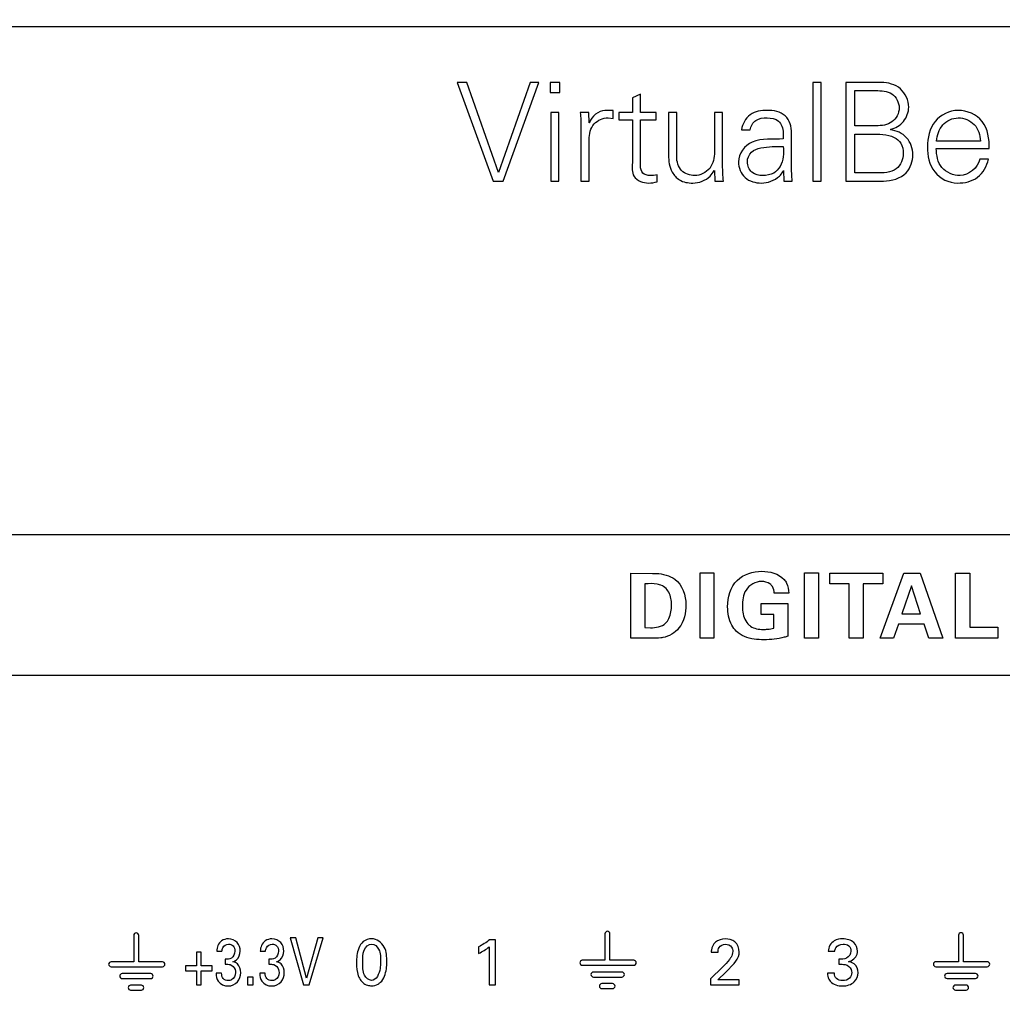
# Model space of a CAD drawing. Header units: inches. Extents: x 0 to 34, y 0 to 22.
# Tile 14 of 124: x 7.166 to 8.028, y 5.553 to 6.416. Entities that reach past the tile are written whole.
import ezdxf

# ---------------------------------------------------------------- set-up
doc = ezdxf.new("R2010")
doc.units = ezdxf.units.IN
doc.header["$LTSCALE"] = 1.87
doc.header["$MEASUREMENT"] = 0
doc.layers.get('0').update_dxf_attribs({"linetype": 'CONTINUOUS'})
doc.layers.add('DIMENSIONS', color=7, linetype='CONTINUOUS')
doc.styles.get("Standard").update_dxf_attribs({"font": 'txt', "width": 0.8})
doc.dimstyles.new('DIMSTYLE_2', dxfattribs={"dimtxt": 0.125, "dimasz": 0.18, "dimexe": 0.125, "dimexo": 0.0625, "dimgap": 0.09, "dimtad": 0, "dimtih": 1, "dimtoh": 1, "dimdec": 3, "dimlfac": 1.333333, "dimzin": 4, "dimdsep": 46, "dimtxsty": 'STANDARD', "dimblk": '_FILLED', "dimblk1": '_FILLED', "dimblk2": '_FILLED', "dimcen": 0.09, "dimadec": 0, "dimazin": 0, "dimtp": 0.001, "dimtm": 0.001, "dimtfac": 1, "dimtdec": 3, "dimtofl": 0, "dimtmove": 0, "dimatfit": 3, "dimldrblk": '_FILLED', "dimfxl": 1, "dimtolj": 1, "dimtzin": 4, "dimarcsym": 0})

# ---------------------------------------------------------------- blocks, each defined once
blk = doc.blocks.new('*D20')
at = {"layer": 'DIMENSIONS', "color": 2, "linetype": 'CONTINUOUS'}
blk.add_line((8.85499, 6.40996), (5.68896, 6.40996), dxfattribs=at)
at = {"layer": 'DIMENSIONS', "color": 2, "linetype": 'CONTINUOUS', "insert": (5.62646, 6.47246), "char_height": 0.125, "width": 1.325, "attachment_point": 3, "line_spacing_factor": 0.9}
blk.add_mtext('1.944{\\Ftxt.shx;\\W1.000000;\\H0.125000; }[49.39]', dxfattribs=at)
blk = doc.blocks.new('_FILLED')
at = {"color": 0, "linetype": 'BYBLOCK'}
blk.add_solid([(0, 0), (-1, 0.1736), (-1, -0.1736)], dxfattribs=at)

msp = doc.modelspace()

# ---------------------------------------------------------------- linework, layer by layer
at = {"color": 7, "linetype": 'CONTINUOUS'}
for p, q in [((7.54984, 6.36131), (7.58148, 6.27478)), ((7.55835, 6.36131), (7.54984, 6.36131)), ((7.58627, 6.28227), (7.55835, 6.36131)), ((7.61384, 6.36131), (7.58627, 6.28227)), ((7.59035, 6.27478), (7.62163, 6.36131)), ((7.62163, 6.36131), (7.61384, 6.36131)), ((7.63142, 6.36131), (7.63142, 6.35232)), ((7.63981, 6.36131), (7.63142, 6.36131)), ((7.63981, 6.35232), (7.63981, 6.36131)), ((7.86189, 6.36131), (7.86189, 6.27478)), ((7.86909, 6.36131), (7.86189, 6.36131)), ((7.86909, 6.27478), (7.86909, 6.36131)), ((7.89076, 6.36131), (7.89076, 6.27478)), ((7.9218, 6.36119), (7.89076, 6.36131)), ((7.63142, 6.35232), (7.63981, 6.35232)), ((7.71072, 6.35089), (7.70353, 6.34777)), ((7.70353, 6.34777), (7.70353, 6.33494)), ((7.71072, 6.33494), (7.71072, 6.35089)), ((7.89856, 6.3232), (7.89856, 6.35412)), ((7.89856, 6.35412), (7.91701, 6.35412)), ((7.63202, 6.33494), (7.63202, 6.27478)), ((7.63921, 6.33494), (7.63202, 6.33494)), ((7.63921, 6.27478), (7.63921, 6.33494)), ((7.66532, 6.33494), (7.65789, 6.33494)), ((7.66572, 6.32578), (7.66532, 6.33494)), ((7.68665, 6.33662), (7.67946, 6.33675)), ((7.68222, 6.33015), (7.68665, 6.32967)), ((7.68665, 6.32967), (7.68665, 6.33662)), ((7.69155, 6.33494), (7.69155, 6.32835)), ((7.70353, 6.33494), (7.69155, 6.33494)), ((7.72438, 6.33494), (7.71072, 6.33494)), ((7.72438, 6.32835), (7.72438, 6.33494)), ((7.73528, 6.33494), (7.73528, 6.29732)), ((7.74246, 6.33494), (7.73528, 6.33494)), ((7.74246, 6.29612), (7.74246, 6.33494)), ((7.77554, 6.33494), (7.77554, 6.30031)), ((7.78273, 6.33494), (7.77554, 6.33494)), ((7.78273, 6.28833), (7.78273, 6.33494)), ((7.69155, 6.32835), (7.70353, 6.32835)), ((7.70353, 6.32835), (7.70353, 6.29084)), ((7.71072, 6.28809), (7.71072, 6.32835)), ((7.71072, 6.32835), (7.72438, 6.32835)), ((7.91738, 6.3232), (7.89856, 6.3232)), ((7.65849, 6.32141), (7.65849, 6.27478)), ((7.79924, 6.31973), (7.80691, 6.31973)), ((7.83591, 6.31721), (7.83591, 6.3117)), ((7.84311, 6.28833), (7.84311, 6.31685)), ((7.89856, 6.28198), (7.89856, 6.31601)), ((7.89856, 6.31601), (7.91294, 6.31601)), ((7.66568, 6.27478), (7.66568, 6.31098)), ((8.00878, 6.30978), (7.9703, 6.30978)), ((7.97007, 6.30319), (8.01657, 6.30319)), ((8.01585, 6.29396), (8.0083, 6.29396)), ((7.72523, 6.27407), (7.72523, 6.2803)), ((7.77548, 6.28405), (7.7759, 6.27478)), ((7.83544, 6.28282), (7.83598, 6.28395)), ((7.83598, 6.28395), (7.83628, 6.27478)), ((7.91761, 6.28198), (7.89856, 6.28198)), ((7.58148, 6.27478), (7.59035, 6.27478)), ((7.63202, 6.27478), (7.63921, 6.27478)), ((7.65849, 6.27478), (7.66568, 6.27478)), ((7.7759, 6.27478), (7.78333, 6.27478)), ((7.83628, 6.27478), (7.84371, 6.27478)), ((7.86189, 6.27478), (7.86909, 6.27478)), ((7.89076, 6.27478), (7.92372, 6.27478)), ((13.52164, 5.96432), (6.88582, 5.96432)), ((7.70216, 5.87369), (7.70216, 5.93076)), ((7.70216, 5.93076), (7.72107, 5.93067)), ((7.76287, 5.87369), (7.76287, 5.93107)), ((7.76287, 5.93107), (7.77514, 5.93107)), ((7.77514, 5.93107), (7.77514, 5.87369)), ((7.85439, 5.87369), (7.85439, 5.93107)), ((7.85439, 5.93107), (7.86666, 5.93107)), ((7.86666, 5.93107), (7.86666, 5.87369)), ((7.87672, 5.92142), (7.87672, 5.93092)), ((7.87672, 5.93092), (7.9231, 5.93092)), ((7.92081, 5.87369), (7.94147, 5.93092)), ((7.9231, 5.93092), (7.9231, 5.92142)), ((7.94147, 5.93092), (7.95604, 5.93092)), ((7.95604, 5.93092), (7.97591, 5.87369)), ((7.987, 5.87369), (7.987, 5.93084)), ((7.987, 5.93084), (7.9995, 5.93084)), ((7.9995, 5.93084), (7.9995, 5.88342)), ((7.71458, 5.9215), (7.71458, 5.88311)), ((7.89373, 5.92142), (7.87672, 5.92142)), ((7.89373, 5.87369), (7.89373, 5.92142)), ((7.90608, 5.92142), (7.90608, 5.87369)), ((7.9231, 5.92142), (7.90608, 5.92142)), ((7.94844, 5.91968), (7.93997, 5.89529)), ((7.95636, 5.89529), (7.94844, 5.91968)), ((7.84069, 5.91334), (7.82795, 5.91334)), ((7.81655, 5.89466), (7.81655, 5.90416)), ((7.81655, 5.90416), (7.8399, 5.90416)), ((7.8399, 5.90416), (7.8399, 5.87559)), ((7.82763, 5.89466), (7.81655, 5.89466)), ((7.82763, 5.88263), (7.82763, 5.89466)), ((7.93997, 5.89529), (7.95636, 5.89529)), ((7.71458, 5.88311), (7.71941, 5.88294)), ((7.93681, 5.88604), (7.93253, 5.87369)), ((7.95944, 5.88604), (7.93681, 5.88604)), ((7.96356, 5.87369), (7.95944, 5.88604)), ((7.9995, 5.88342), (8.02404, 5.88342)), ((8.02404, 5.88342), (8.02404, 5.87369)), ((7.71997, 5.87369), (7.70216, 5.87369)), ((7.77514, 5.87369), (7.76287, 5.87369)), ((7.86666, 5.87369), (7.85439, 5.87369)), ((7.90608, 5.87369), (7.89373, 5.87369)), ((7.93253, 5.87369), (7.92081, 5.87369)), ((7.97591, 5.87369), (7.96356, 5.87369)), ((8.02404, 5.87369), (7.987, 5.87369)), ((6.88582, 5.84141), (13.52164, 5.84141)), ((7.67951, 5.61458), (7.67951, 5.59134)), ((7.68389, 5.59134), (7.68389, 5.61458)), ((7.98955, 5.6133), (7.98955, 5.59005)), ((7.99392, 5.59005), (7.99392, 5.6133)), ((7.26626, 5.61323), (7.26626, 5.58998)), ((7.27064, 5.58998), (7.27064, 5.61323)), ((7.40343, 5.61106), (7.4152, 5.56974)), ((7.40851, 5.61106), (7.40343, 5.61106)), ((7.41789, 5.57575), (7.40851, 5.61106)), ((7.42778, 5.61106), (7.41789, 5.57575)), ((7.42022, 5.56974), (7.43241, 5.61106)), ((7.43241, 5.61106), (7.42778, 5.61106)), ((7.58344, 5.60934), (7.57836, 5.60934)), ((7.58344, 5.56974), (7.58344, 5.60934)), ((7.32147, 5.59852), (7.32147, 5.58634)), ((7.32531, 5.59852), (7.32147, 5.59852)), ((7.32531, 5.58634), (7.32531, 5.59852)), ((7.33903, 5.59927), (7.34366, 5.59927)), ((7.37726, 5.59927), (7.38188, 5.59927)), ((7.56874, 5.6031), (7.56874, 5.59738)), ((7.57795, 5.6031), (7.57795, 5.56974)), ((7.77275, 5.59852), (7.77876, 5.59852)), ((7.87529, 5.59927), (7.88107, 5.59927)), ((7.26626, 5.58998), (7.2464, 5.58998)), ((7.29152, 5.58998), (7.27064, 5.58998)), ((7.34653, 5.5924), (7.34653, 5.58777)), ((7.38476, 5.5924), (7.38476, 5.58777)), ((7.67951, 5.59134), (7.65964, 5.59134)), ((7.70477, 5.59134), (7.68389, 5.59134)), ((7.78546, 5.58084), (7.79278, 5.58863)), ((7.88467, 5.5924), (7.88467, 5.58777)), ((7.98955, 5.59005), (7.96968, 5.59005)), ((8.01481, 5.59005), (7.99392, 5.59005)), ((7.2464, 5.58561), (7.29152, 5.58561)), ((7.28119, 5.57965), (7.25618, 5.57965)), ((7.31172, 5.58634), (7.31172, 5.58193)), ((7.32147, 5.58634), (7.31172, 5.58634)), ((7.31172, 5.58193), (7.32147, 5.58193)), ((7.32147, 5.58193), (7.32147, 5.56974)), ((7.33506, 5.58634), (7.32531, 5.58634)), ((7.32531, 5.56974), (7.32531, 5.58193)), ((7.32531, 5.58193), (7.33506, 5.58193)), ((7.33506, 5.58193), (7.33506, 5.58634)), ((7.34338, 5.57993), (7.33853, 5.57993)), ((7.38161, 5.57993), (7.37676, 5.57993)), ((7.65964, 5.58696), (7.70477, 5.58696)), ((7.69444, 5.581), (7.66943, 5.581)), ((7.78254, 5.58513), (7.77218, 5.57495)), ((7.77854, 5.57426), (7.78546, 5.58084)), ((7.88072, 5.57993), (7.87466, 5.57993)), ((7.96968, 5.58568), (8.01481, 5.58568)), ((8.00447, 5.57971), (7.97947, 5.57971)), ((7.25618, 5.57527), (7.28119, 5.57527)), ((7.36598, 5.57661), (7.36598, 5.56974)), ((7.37106, 5.57661), (7.36598, 5.57661)), ((7.37106, 5.56974), (7.37106, 5.57661)), ((7.66943, 5.57663), (7.69444, 5.57663)), ((7.68624, 5.57083), (7.67682, 5.57083)), ((7.77218, 5.57495), (7.77218, 5.56974)), ((7.79736, 5.57426), (7.77854, 5.57426)), ((7.79736, 5.56974), (7.79736, 5.57426)), ((7.97947, 5.57533), (8.00447, 5.57533)), ((7.27299, 5.56947), (7.26357, 5.56947)), ((7.26357, 5.5651), (7.27299, 5.5651)), ((7.32147, 5.56974), (7.32531, 5.56974)), ((7.36598, 5.56974), (7.37106, 5.56974)), ((7.4152, 5.56974), (7.42022, 5.56974)), ((7.57795, 5.56974), (7.58344, 5.56974)), ((7.67682, 5.56645), (7.68624, 5.56645)), ((7.77218, 5.56974), (7.79736, 5.56974)), ((7.99627, 5.56955), (7.98686, 5.56955)), ((7.98686, 5.56517), (7.99627, 5.56517))]:
    msp.add_line(p, q, dxfattribs=at)
for points, knots in [([(7.94589, 6.33962), (7.94589, 6.34546), (7.94038, 6.35793), (7.92772, 6.36119), (7.9218, 6.36119)], [0, 0, 0, 0, 0.496514, 1, 1, 1, 1]), ([(7.91701, 6.35412), (7.9218, 6.35406), (7.93222, 6.35377), (7.93751, 6.34352), (7.93751, 6.3389)], [0, 0, 0, 0, 0.509037, 1, 1, 1, 1]), ([(7.93751, 6.3389), (7.93751, 6.33431), (7.93234, 6.32435), (7.92213, 6.3232), (7.91738, 6.3232)], [0, 0, 0, 0, 0.491354, 1, 1, 1, 1]), ([(7.92952, 6.32001), (7.92962, 6.32004), (7.93408, 6.32106), (7.94251, 6.32598), (7.94589, 6.33516), (7.94589, 6.33962)], [0, 0, 0, 0, 0.012064, 0.506572, 1, 1, 1, 1]), ([(7.66568, 6.31098), (7.66578, 6.31583), (7.66772, 6.3261), (7.67779, 6.33015), (7.68222, 6.33015)], [0, 0, 0, 0, 0.523367, 1, 1, 1, 1]), ([(7.67946, 6.33675), (7.67372, 6.33652), (7.66772, 6.3314), (7.66585, 6.32586), (7.66581, 6.32576)], [0, 0, 0, 0, 0.980555, 1, 1, 1, 1]), ([(7.82177, 6.33675), (7.81664, 6.33675), (7.80555, 6.33507), (7.79997, 6.32474), (7.79924, 6.31973)], [0, 0, 0, 0, 0.503438, 1, 1, 1, 1]), ([(7.80691, 6.31973), (7.80729, 6.32291), (7.81109, 6.32963), (7.81829, 6.33015), (7.82165, 6.33015)], [0, 0, 0, 0, 0.488318, 1, 1, 1, 1]), ([(7.82165, 6.33015), (7.82513, 6.33015), (7.8333, 6.32898), (7.83565, 6.32086), (7.83591, 6.31721)], [0, 0, 0, 0, 0.487013, 1, 1, 1, 1]), ([(7.84311, 6.31685), (7.8432, 6.32222), (7.83965, 6.3346), (7.82726, 6.33675), (7.82177, 6.33675)], [0, 0, 0, 0, 0.494772, 1, 1, 1, 1]), ([(7.98912, 6.33675), (7.98166, 6.33675), (7.96576, 6.32883), (7.96228, 6.31255), (7.96228, 6.30486)], [0, 0, 0, 0, 0.492662, 1, 1, 1, 1]), ([(7.9703, 6.30978), (7.97076, 6.31481), (7.97382, 6.32523), (7.98428, 6.33015), (7.98924, 6.33015)], [0, 0, 0, 0, 0.504441, 1, 1, 1, 1]), ([(8.01657, 6.30319), (8.01657, 6.31139), (8.01456, 6.32933), (7.99692, 6.33675), (7.98912, 6.33675)], [0, 0, 0, 0, 0.51286, 1, 1, 1, 1]), ([(7.98924, 6.33015), (7.99434, 6.33015), (8.00548, 6.32599), (8.00841, 6.31494), (8.00878, 6.30978)], [0, 0, 0, 0, 0.496122, 1, 1, 1, 1]), ([(7.91294, 6.31601), (7.91974, 6.31601), (7.92982, 6.31631), (7.94015, 6.30807), (7.9411, 6.30204), (7.9411, 6.29899)], [0, 0, 0, 0, 0.546552, 0.755636, 1, 1, 1, 1]), ([(7.94949, 6.29792), (7.94949, 6.30319), (7.94583, 6.31451), (7.93495, 6.31904), (7.92963, 6.31988), (7.92952, 6.3199)], [0, 0, 0, 0, 0.494216, 0.990108, 1, 1, 1, 1]), ([(7.8044, 6.29156), (7.8044, 6.29461), (7.80704, 6.30116), (7.81983, 6.3054), (7.82938, 6.30488), (7.83591, 6.3051)], [0, 0, 0, 0, 0.240079, 0.484282, 1, 1, 1, 1]), ([(7.83591, 6.3051), (7.83625, 6.29921), (7.83595, 6.28986), (7.82749, 6.28062), (7.8212, 6.27958), (7.81794, 6.27958)], [0, 0, 0, 0, 0.497614, 0.724897, 1, 1, 1, 1]), ([(7.96228, 6.30486), (7.96228, 6.29719), (7.96533, 6.28089), (7.98125, 6.27299), (7.98864, 6.27299)], [0, 0, 0, 0, 0.509064, 1, 1, 1, 1]), ([(7.73528, 6.29732), (7.73528, 6.29228), (7.73647, 6.28374), (7.74504, 6.27432), (7.75251, 6.27299), (7.75649, 6.27299)], [0, 0, 0, 0, 0.416184, 0.671279, 1, 1, 1, 1]), ([(7.75829, 6.27958), (7.75416, 6.27958), (7.74483, 6.28241), (7.74246, 6.29182), (7.74246, 6.29612)], [0, 0, 0, 0, 0.490161, 1, 1, 1, 1]), ([(7.77554, 6.30031), (7.77554, 6.29531), (7.77359, 6.28461), (7.76313, 6.27958), (7.75829, 6.27958)], [0, 0, 0, 0, 0.508206, 1, 1, 1, 1]), ([(7.9411, 6.29899), (7.9411, 6.29402), (7.93611, 6.2818), (7.92349, 6.28188), (7.91761, 6.28198)], [0, 0, 0, 0, 0.458095, 1, 1, 1, 1]), ([(7.92372, 6.27478), (7.9308, 6.27478), (7.94511, 6.27855), (7.94949, 6.29229), (7.94949, 6.29792)], [0, 0, 0, 0, 0.557195, 1, 1, 1, 1]), ([(7.99092, 6.27958), (7.98514, 6.27958), (7.97245, 6.28466), (7.97017, 6.29741), (7.97007, 6.30319)], [0, 0, 0, 0, 0.499921, 1, 1, 1, 1]), ([(7.70353, 6.29084), (7.70353, 6.28682), (7.7024, 6.27669), (7.71319, 6.27299), (7.71791, 6.27299)], [0, 0, 0, 0, 0.460032, 1, 1, 1, 1]), ([(7.71899, 6.27958), (7.71678, 6.27958), (7.71175, 6.28081), (7.71067, 6.28587), (7.71072, 6.28809)], [0, 0, 0, 0, 0.499426, 1, 1, 1, 1]), ([(7.79661, 6.29156), (7.79661, 6.2866), (7.80082, 6.27589), (7.81162, 6.27299), (7.81663, 6.27299)], [0, 0, 0, 0, 0.497876, 1, 1, 1, 1]), ([(7.81794, 6.27958), (7.81462, 6.27958), (7.80737, 6.28109), (7.8044, 6.28826), (7.8044, 6.29156)], [0, 0, 0, 0, 0.501103, 1, 1, 1, 1]), ([(7.98864, 6.27299), (7.99477, 6.27299), (8.00813, 6.27575), (8.0143, 6.28798), (8.01585, 6.29396)], [0, 0, 0, 0, 0.497702, 1, 1, 1, 1]), ([(7.75649, 6.27299), (7.76194, 6.27299), (7.76993, 6.27599), (7.77435, 6.2822), (7.77537, 6.28402), (7.7754, 6.28409)], [0, 0, 0, 0, 0.723256, 0.990112, 1, 1, 1, 1]), ([(7.81663, 6.27299), (7.82231, 6.27299), (7.82995, 6.27584), (7.83471, 6.28144), (7.83544, 6.28282)], [0, 0, 0, 0, 0.784989, 1, 1, 1, 1]), ([(7.72107, 5.93067), (7.72222, 5.93067), (7.72901, 5.93053), (7.73621, 5.9289), (7.74078, 5.92554)], [0, 0, 0, 0, 0.168538, 1, 1, 1, 1]), ([(7.78711, 5.90139), (7.78711, 5.90961), (7.7921, 5.9272), (7.80946, 5.93249), (7.81711, 5.93249)], [0, 0, 0, 0, 0.51827, 1, 1, 1, 1]), ([(7.83657, 5.92529), (7.83744, 5.9243), (7.83994, 5.92075), (7.84062, 5.9163), (7.84069, 5.91334)], [0, 0, 0, 0, 0.308226, 1, 1, 1, 1]), ([(7.7274, 5.9207), (7.72672, 5.9209), (7.72251, 5.92182), (7.71816, 5.92166), (7.71458, 5.9215)], [0, 0, 0, 0, 0.16561, 1, 1, 1, 1]), ([(7.73785, 5.90306), (7.73785, 5.90682), (7.73699, 5.91442), (7.73076, 5.91977), (7.7274, 5.9207)], [0, 0, 0, 0, 0.519515, 1, 1, 1, 1]), ([(7.81679, 5.92355), (7.8116, 5.92355), (7.80097, 5.91742), (7.80009, 5.90662), (7.80009, 5.90178)], [0, 0, 0, 0, 0.517182, 1, 1, 1, 1]), ([(7.82636, 5.91912), (7.82581, 5.92), (7.82328, 5.92274), (7.81937, 5.92355), (7.81679, 5.92355)], [0, 0, 0, 0, 0.287245, 1, 1, 1, 1]), ([(7.75052, 5.90306), (7.75052, 5.89602), (7.74766, 5.88247), (7.73568, 5.87531), (7.73025, 5.87432)], [0, 0, 0, 0, 0.560378, 1, 1, 1, 1]), ([(7.7327, 5.8869), (7.73389, 5.88809), (7.73707, 5.89304), (7.73785, 5.89899), (7.73785, 5.90306)], [0, 0, 0, 0, 0.292673, 1, 1, 1, 1]), ([(7.79471, 5.88001), (7.79317, 5.88151), (7.78848, 5.88778), (7.78711, 5.89583), (7.78711, 5.90139)], [0, 0, 0, 0, 0.278948, 1, 1, 1, 1]), ([(7.80009, 5.90178), (7.80009, 5.90065), (7.8003, 5.89529), (7.80193, 5.88956), (7.80484, 5.88643)], [0, 0, 0, 0, 0.209982, 1, 1, 1, 1]), ([(7.80484, 5.88643), (7.80554, 5.88565), (7.80917, 5.88231), (7.81447, 5.88152), (7.81829, 5.88152)], [0, 0, 0, 0, 0.215597, 1, 1, 1, 1]), ([(7.81829, 5.88152), (7.81955, 5.88152), (7.8227, 5.88157), (7.82582, 5.8821), (7.82763, 5.88263)], [0, 0, 0, 0, 0.40019, 1, 1, 1, 1]), ([(7.73025, 5.87432), (7.72969, 5.87421), (7.72629, 5.87368), (7.72283, 5.87369), (7.71997, 5.87369)], [0, 0, 0, 0, 0.166437, 1, 1, 1, 1]), ([(7.81901, 5.87242), (7.81611, 5.87242), (7.80757, 5.87278), (7.79878, 5.87601), (7.79471, 5.88001)], [0, 0, 0, 0, 0.33655, 1, 1, 1, 1]), ([(7.8399, 5.87559), (7.83886, 5.87524), (7.83214, 5.87304), (7.82497, 5.87242), (7.81901, 5.87242)], [0, 0, 0, 0, 0.156133, 1, 1, 1, 1]), ([(7.34928, 5.61008), (7.34721, 5.61008), (7.34144, 5.60876), (7.33912, 5.60262), (7.33903, 5.59927)], [0, 0, 0, 0, 0.382368, 1, 1, 1, 1]), ([(7.34366, 5.59927), (7.34374, 5.60031), (7.34421, 5.60338), (7.34744, 5.6055), (7.34942, 5.6055)], [0, 0, 0, 0, 0.345509, 1, 1, 1, 1]), ([(7.35964, 5.59938), (7.35964, 5.602), (7.35797, 5.60784), (7.35209, 5.61008), (7.34928, 5.61008)], [0, 0, 0, 0, 0.481843, 1, 1, 1, 1]), ([(7.34942, 5.6055), (7.35083, 5.6055), (7.35426, 5.6045), (7.35501, 5.60095), (7.35501, 5.59927)], [0, 0, 0, 0, 0.45551, 1, 1, 1, 1]), ([(7.38751, 5.61008), (7.38543, 5.61008), (7.37966, 5.60876), (7.37735, 5.60262), (7.37726, 5.59927)], [0, 0, 0, 0, 0.3824, 1, 1, 1, 1]), ([(7.38188, 5.59927), (7.38197, 5.60031), (7.38244, 5.60338), (7.38567, 5.6055), (7.38765, 5.6055)], [0, 0, 0, 0, 0.34553, 1, 1, 1, 1]), ([(7.39786, 5.59938), (7.39786, 5.602), (7.3962, 5.60784), (7.39032, 5.61008), (7.38751, 5.61008)], [0, 0, 0, 0, 0.481867, 1, 1, 1, 1]), ([(7.38765, 5.6055), (7.38906, 5.6055), (7.39249, 5.6045), (7.39324, 5.60095), (7.39324, 5.59927)], [0, 0, 0, 0, 0.45551, 1, 1, 1, 1]), ([(7.47491, 5.61014), (7.47232, 5.61014), (7.46705, 5.60855), (7.46214, 5.60016), (7.46163, 5.59338), (7.46163, 5.58909)], [0, 0, 0, 0, 0.280667, 0.535812, 1, 1, 1, 1]), ([(7.46712, 5.58937), (7.46712, 5.59298), (7.4666, 5.59946), (7.47213, 5.60556), (7.47496, 5.60556)], [0, 0, 0, 0, 0.560801, 1, 1, 1, 1]), ([(7.48818, 5.59), (7.48818, 5.59435), (7.48815, 5.6036), (7.47933, 5.61014), (7.47491, 5.61014)], [0, 0, 0, 0, 0.496037, 1, 1, 1, 1]), ([(7.47496, 5.60556), (7.47748, 5.60556), (7.48331, 5.6001), (7.48263, 5.59339), (7.48263, 5.58948)], [0, 0, 0, 0, 0.392237, 1, 1, 1, 1]), ([(7.77641, 5.60722), (7.77445, 5.60552), (7.7729, 5.60228), (7.77277, 5.59911), (7.77275, 5.59852)], [0, 0, 0, 0, 0.815401, 1, 1, 1, 1]), ([(7.77876, 5.59852), (7.77876, 5.59989), (7.77913, 5.60364), (7.78313, 5.60545), (7.78523, 5.60545)], [0, 0, 0, 0, 0.393721, 1, 1, 1, 1]), ([(7.79725, 5.59852), (7.79725, 5.60177), (7.79469, 5.60861), (7.78793, 5.61008), (7.785, 5.61008)], [0, 0, 0, 0, 0.525776, 1, 1, 1, 1]), ([(7.78523, 5.60545), (7.78719, 5.60545), (7.79095, 5.60392), (7.79158, 5.60035), (7.79158, 5.59898)], [0, 0, 0, 0, 0.588334, 1, 1, 1, 1]), ([(7.88811, 5.61008), (7.88555, 5.61008), (7.87914, 5.60922), (7.87541, 5.60278), (7.87529, 5.59927)], [0, 0, 0, 0, 0.421355, 1, 1, 1, 1]), ([(7.88107, 5.59927), (7.88118, 5.60032), (7.882, 5.6038), (7.88593, 5.6055), (7.88828, 5.6055)], [0, 0, 0, 0, 0.311382, 1, 1, 1, 1]), ([(7.90104, 5.59938), (7.90104, 5.60207), (7.89825, 5.60848), (7.89152, 5.61008), (7.88811, 5.61008)], [0, 0, 0, 0, 0.440987, 1, 1, 1, 1]), ([(7.88828, 5.6055), (7.89001, 5.6055), (7.89388, 5.60486), (7.89526, 5.601), (7.89526, 5.59927)], [0, 0, 0, 0, 0.498943, 1, 1, 1, 1]), ([(7.35501, 5.59927), (7.35501, 5.59703), (7.3529, 5.59244), (7.34836, 5.5922), (7.34653, 5.5924)], [0, 0, 0, 0, 0.549321, 1, 1, 1, 1]), ([(7.35331, 5.59006), (7.35441, 5.59037), (7.35808, 5.59217), (7.35964, 5.59658), (7.35964, 5.59938)], [0, 0, 0, 0, 0.290391, 1, 1, 1, 1]), ([(7.39324, 5.59927), (7.39324, 5.59703), (7.39113, 5.59244), (7.38658, 5.5922), (7.38476, 5.5924)], [0, 0, 0, 0, 0.549321, 1, 1, 1, 1]), ([(7.39154, 5.59006), (7.39264, 5.59037), (7.39631, 5.59217), (7.39786, 5.59658), (7.39786, 5.59938)], [0, 0, 0, 0, 0.290391, 1, 1, 1, 1]), ([(7.79158, 5.59898), (7.79158, 5.59727), (7.79063, 5.59472), (7.78916, 5.59263), (7.78866, 5.59194)], [0, 0, 0, 0, 0.667121, 1, 1, 1, 1]), ([(7.79278, 5.58863), (7.79468, 5.59102), (7.79717, 5.5942), (7.79725, 5.59791), (7.79725, 5.59852)], [0, 0, 0, 0, 0.832231, 1, 1, 1, 1]), ([(7.89526, 5.59927), (7.89526, 5.59691), (7.89194, 5.59213), (7.88694, 5.5922), (7.88467, 5.5924)], [0, 0, 0, 0, 0.508874, 1, 1, 1, 1]), ([(7.89314, 5.59006), (7.89642, 5.59079), (7.90053, 5.59422), (7.90104, 5.59849), (7.90104, 5.59938)], [0, 0, 0, 0, 0.790632, 1, 1, 1, 1]), ([(7.35093, 5.58748), (7.35284, 5.58697), (7.35524, 5.58435), (7.35551, 5.58143), (7.35551, 5.5805)], [0, 0, 0, 0, 0.680471, 1, 1, 1, 1]), ([(7.36008, 5.58044), (7.36008, 5.58319), (7.35882, 5.58792), (7.35474, 5.5898), (7.35331, 5.59006)], [0, 0, 0, 0, 0.653993, 1, 1, 1, 1]), ([(7.38916, 5.58748), (7.39107, 5.58697), (7.39347, 5.58435), (7.39373, 5.58143), (7.39373, 5.5805)], [0, 0, 0, 0, 0.680471, 1, 1, 1, 1]), ([(7.39831, 5.58044), (7.39831, 5.58319), (7.39705, 5.58792), (7.39297, 5.5898), (7.39154, 5.59006)], [0, 0, 0, 0, 0.653993, 1, 1, 1, 1]), ([(7.46163, 5.58909), (7.46163, 5.58527), (7.46201, 5.58051), (7.46385, 5.57624), (7.46421, 5.57552)], [0, 0, 0, 0, 0.824862, 1, 1, 1, 1]), ([(7.47485, 5.57369), (7.47231, 5.57369), (7.46663, 5.57908), (7.46712, 5.58562), (7.46712, 5.58937)], [0, 0, 0, 0, 0.40347, 1, 1, 1, 1]), ([(7.48263, 5.58948), (7.48263, 5.58766), (7.48271, 5.58199), (7.47911, 5.57369), (7.47485, 5.57369)], [0, 0, 0, 0, 0.299872, 1, 1, 1, 1]), ([(7.48268, 5.57197), (7.4858, 5.57489), (7.48797, 5.58161), (7.48818, 5.5879), (7.48818, 5.59)], [0, 0, 0, 0, 0.669738, 1, 1, 1, 1]), ([(7.89016, 5.58748), (7.89236, 5.58701), (7.89546, 5.58467), (7.89589, 5.58143), (7.89589, 5.5805)], [0, 0, 0, 0, 0.705626, 1, 1, 1, 1]), ([(7.90161, 5.58044), (7.90161, 5.58328), (7.8995, 5.58833), (7.89488, 5.58981), (7.89314, 5.59006)], [0, 0, 0, 0, 0.618275, 1, 1, 1, 1]), ([(7.3492, 5.57346), (7.34762, 5.57346), (7.34408, 5.57473), (7.34336, 5.57831), (7.34338, 5.57993)], [0, 0, 0, 0, 0.493733, 1, 1, 1, 1]), ([(7.3491, 5.56877), (7.35212, 5.56877), (7.35829, 5.57148), (7.36008, 5.57765), (7.36008, 5.58044)], [0, 0, 0, 0, 0.520023, 1, 1, 1, 1]), ([(7.35551, 5.5805), (7.35551, 5.57807), (7.35372, 5.57403), (7.35017, 5.57346), (7.3492, 5.57346)], [0, 0, 0, 0, 0.71413, 1, 1, 1, 1]), ([(7.38743, 5.57346), (7.38585, 5.57346), (7.38231, 5.57473), (7.38159, 5.57831), (7.38161, 5.57993)], [0, 0, 0, 0, 0.493757, 1, 1, 1, 1]), ([(7.38733, 5.56877), (7.39035, 5.56877), (7.39652, 5.57148), (7.39831, 5.57765), (7.39831, 5.58044)], [0, 0, 0, 0, 0.520023, 1, 1, 1, 1]), ([(7.39373, 5.5805), (7.39373, 5.57807), (7.39195, 5.57403), (7.3884, 5.57346), (7.38743, 5.57346)], [0, 0, 0, 0, 0.714165, 1, 1, 1, 1]), ([(7.87466, 5.57993), (7.87471, 5.57819), (7.87504, 5.57558), (7.87649, 5.57347), (7.877, 5.57289)], [0, 0, 0, 0, 0.691742, 1, 1, 1, 1]), ([(7.88799, 5.57346), (7.88606, 5.57346), (7.88202, 5.57433), (7.8807, 5.57827), (7.88072, 5.57993)], [0, 0, 0, 0, 0.536684, 1, 1, 1, 1]), ([(7.88787, 5.56877), (7.89154, 5.56877), (7.89864, 5.57079), (7.90161, 5.57757), (7.90161, 5.58044)], [0, 0, 0, 0, 0.560296, 1, 1, 1, 1]), ([(7.89589, 5.5805), (7.89589, 5.57877), (7.89443, 5.57464), (7.89013, 5.57346), (7.88799, 5.57346)], [0, 0, 0, 0, 0.44612, 1, 1, 1, 1]), ([(7.46421, 5.57552), (7.46556, 5.57276), (7.46926, 5.5695), (7.47357, 5.56894), (7.47479, 5.56894)], [0, 0, 0, 0, 0.714904, 1, 1, 1, 1]), ([(7.47479, 5.56894), (7.47676, 5.56894), (7.47971, 5.56965), (7.48203, 5.57136), (7.48268, 5.57197)], [0, 0, 0, 0, 0.687856, 1, 1, 1, 1])]:
    msp.add_open_spline(points, degree=3, knots=knots, dxfattribs=at)
for points in [[(7.65789, 6.33494), (7.65815, 6.33043), (7.6586, 6.32592), (7.65849, 6.32141)], [(7.80871, 6.30894), (7.8022, 6.30622), (7.79661, 6.29862), (7.79661, 6.29156)], [(7.83591, 6.3117), (7.82681, 6.3112), (7.81707, 6.31256), (7.80871, 6.30894)], [(7.78333, 6.27478), (7.78306, 6.2793), (7.78273, 6.28381), (7.78273, 6.28833)], [(7.84371, 6.27478), (7.84345, 6.2793), (7.84299, 6.28381), (7.84311, 6.28833)], [(8.0083, 6.29396), (8.0067, 6.28661), (7.99844, 6.27958), (7.99092, 6.27958)], [(7.72523, 6.2803), (7.72323, 6.27967), (7.72108, 6.27958), (7.71899, 6.27958)], [(7.71791, 6.27299), (7.72038, 6.27299), (7.72284, 6.27344), (7.72523, 6.27407)], [(7.74078, 5.92554), (7.74735, 5.92069), (7.75052, 5.91122), (7.75052, 5.90306)], [(7.81711, 5.93249), (7.82402, 5.93249), (7.83201, 5.93049), (7.83657, 5.92529)], [(7.82795, 5.91334), (7.82784, 5.91533), (7.82745, 5.91744), (7.82636, 5.91912)], [(7.71941, 5.88294), (7.72403, 5.88294), (7.72943, 5.88363), (7.7327, 5.8869)], [(7.26845, 5.61541), (7.26742, 5.61541), (7.26626, 5.61426), (7.26626, 5.61323)], [(7.27064, 5.61323), (7.27064, 5.61426), (7.26948, 5.61541), (7.26845, 5.61541)], [(7.6817, 5.61677), (7.68067, 5.61677), (7.67951, 5.61561), (7.67951, 5.61458)], [(7.68389, 5.61458), (7.68389, 5.61561), (7.68273, 5.61677), (7.6817, 5.61677)], [(7.99174, 5.61549), (7.99071, 5.61549), (7.98955, 5.61433), (7.98955, 5.6133)], [(7.99392, 5.6133), (7.99392, 5.61433), (7.99277, 5.61549), (7.99174, 5.61549)], [(7.57836, 5.60934), (7.57544, 5.60688), (7.57213, 5.60487), (7.56874, 5.6031)], [(7.785, 5.61008), (7.78198, 5.61008), (7.77871, 5.60918), (7.77641, 5.60722)], [(7.56874, 5.59738), (7.57201, 5.59892), (7.57518, 5.60078), (7.57795, 5.6031)], [(7.2464, 5.58998), (7.24537, 5.58998), (7.24421, 5.58883), (7.24421, 5.5878)], [(7.24421, 5.5878), (7.24421, 5.58676), (7.24537, 5.58561), (7.2464, 5.58561)], [(7.29371, 5.5878), (7.29371, 5.58883), (7.29255, 5.58998), (7.29152, 5.58998)], [(7.29152, 5.58561), (7.29255, 5.58561), (7.29371, 5.58676), (7.29371, 5.5878)], [(7.34653, 5.58777), (7.348, 5.58782), (7.3495, 5.58782), (7.35093, 5.58748)], [(7.38476, 5.58777), (7.38623, 5.58782), (7.38773, 5.58783), (7.38916, 5.58748)], [(7.65964, 5.59134), (7.65861, 5.59134), (7.65746, 5.59018), (7.65746, 5.58915)], [(7.65746, 5.58915), (7.65746, 5.58812), (7.65861, 5.58696), (7.65964, 5.58696)], [(7.70696, 5.58915), (7.70696, 5.59018), (7.7058, 5.59134), (7.70477, 5.59134)], [(7.70477, 5.58696), (7.7058, 5.58696), (7.70696, 5.58812), (7.70696, 5.58915)], [(7.78866, 5.59194), (7.78685, 5.58949), (7.78473, 5.58726), (7.78254, 5.58513)], [(7.88467, 5.58777), (7.8865, 5.58782), (7.88836, 5.58783), (7.89016, 5.58748)], [(7.96968, 5.59005), (7.96865, 5.59005), (7.9675, 5.5889), (7.9675, 5.58787)], [(7.9675, 5.58787), (7.9675, 5.58684), (7.96865, 5.58568), (7.96968, 5.58568)], [(8.017, 5.58787), (8.017, 5.5889), (8.01584, 5.59005), (8.01481, 5.59005)], [(8.01481, 5.58568), (8.01584, 5.58568), (8.017, 5.58684), (8.017, 5.58787)], [(7.25618, 5.57965), (7.25515, 5.57965), (7.254, 5.57849), (7.254, 5.57746)], [(7.28337, 5.57746), (7.28337, 5.57849), (7.28222, 5.57965), (7.28119, 5.57965)], [(7.33853, 5.57993), (7.3386, 5.5775), (7.339, 5.57487), (7.34041, 5.57289)], [(7.37676, 5.57993), (7.37683, 5.5775), (7.37723, 5.57487), (7.37864, 5.57289)], [(7.66943, 5.581), (7.6684, 5.581), (7.66724, 5.57984), (7.66724, 5.57881)], [(7.66724, 5.57881), (7.66724, 5.57778), (7.6684, 5.57663), (7.66943, 5.57663)], [(7.69662, 5.57881), (7.69662, 5.57984), (7.69547, 5.581), (7.69444, 5.581)], [(7.69444, 5.57663), (7.69547, 5.57663), (7.69662, 5.57778), (7.69662, 5.57881)], [(7.97947, 5.57971), (7.97844, 5.57971), (7.97728, 5.57855), (7.97728, 5.57752)], [(8.00666, 5.57752), (8.00666, 5.57855), (8.0055, 5.57971), (8.00447, 5.57971)], [(7.254, 5.57746), (7.254, 5.57643), (7.25515, 5.57527), (7.25618, 5.57527)], [(7.28119, 5.57527), (7.28222, 5.57527), (7.28337, 5.57643), (7.28337, 5.57746)], [(7.34041, 5.57289), (7.34223, 5.57025), (7.34589, 5.56877), (7.3491, 5.56877)], [(7.37864, 5.57289), (7.38046, 5.57025), (7.38412, 5.56877), (7.38733, 5.56877)], [(7.67682, 5.57083), (7.67579, 5.57083), (7.67463, 5.56967), (7.67463, 5.56864)], [(7.68842, 5.56864), (7.68842, 5.56967), (7.68727, 5.57083), (7.68624, 5.57083)], [(7.877, 5.57289), (7.87954, 5.56996), (7.884, 5.56877), (7.88787, 5.56877)], [(7.97728, 5.57752), (7.97728, 5.57649), (7.97844, 5.57533), (7.97947, 5.57533)], [(8.00447, 5.57533), (8.0055, 5.57533), (8.00666, 5.57649), (8.00666, 5.57752)], [(7.26357, 5.56947), (7.26254, 5.56947), (7.26138, 5.56832), (7.26138, 5.56729)], [(7.26138, 5.56729), (7.26138, 5.56626), (7.26254, 5.5651), (7.26357, 5.5651)], [(7.27517, 5.56729), (7.27517, 5.56832), (7.27402, 5.56947), (7.27299, 5.56947)], [(7.27299, 5.5651), (7.27402, 5.5651), (7.27517, 5.56626), (7.27517, 5.56729)], [(7.67463, 5.56864), (7.67463, 5.56761), (7.67579, 5.56645), (7.67682, 5.56645)], [(7.68624, 5.56645), (7.68727, 5.56645), (7.68842, 5.56761), (7.68842, 5.56864)], [(7.98686, 5.56955), (7.98582, 5.56955), (7.98467, 5.56839), (7.98467, 5.56736)], [(7.98467, 5.56736), (7.98467, 5.56633), (7.98582, 5.56517), (7.98686, 5.56517)], [(7.99846, 5.56736), (7.99846, 5.56839), (7.99731, 5.56955), (7.99627, 5.56955)], [(7.99627, 5.56517), (7.99731, 5.56517), (7.99846, 5.56633), (7.99846, 5.56736)]]:
    msp.add_open_spline(points, degree=3, dxfattribs=at)

# ---------------------------------------------------------------- dimensions: what is measured, and where the dimension line sits
at = {"layer": 'DIMENSIONS', "color": 2, "linetype": 'CONTINUOUS'}
dim = msp.add_ordinate_dim(feature_location=(8.85499, 6.40996), offset=(-3.16603, 0), dtype=0, origin=(8.91749, 4.95174), dimstyle='DIMSTYLE_2', override={"dimtad": 1, "dimtih": 0, "dimtoh": 0}, dxfattribs=at)
dim.commit()
dim.dimension.update_dxf_attribs({"geometry": '*D20', "text_midpoint": (4.96396, 6.40996)})

doc.saveas('drawing.dxf')
